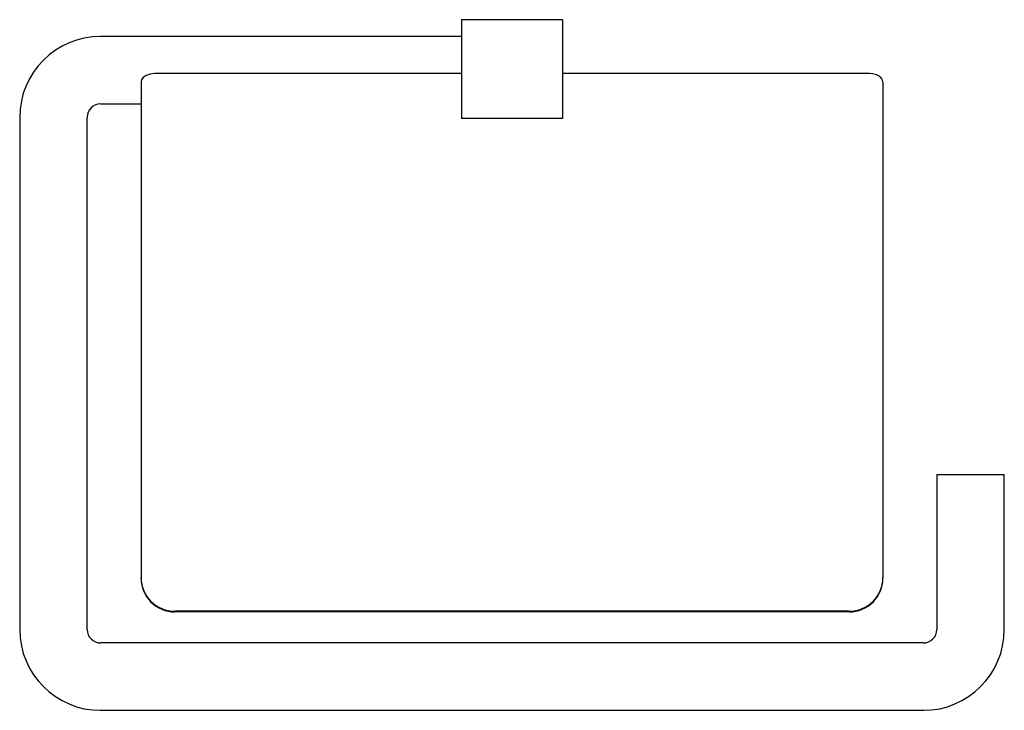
# Model space of a CAD drawing. Header units: millimetres. Extents: x 611.343 to 611.489, y 236.335 to 236.437.
import ezdxf

# ---------------------------------------------------------------- set-up
doc = ezdxf.new("R2010")
doc.units = ezdxf.units.MM
doc.layers.add('SANINDUSA', color=3, linetype='Continuous')

msp = doc.modelspace()

# ---------------------------------------------------------------- linework, layer by layer
at = {"layer": 'SANINDUSA'}
for p, q in [((611.4086263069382, 236.4370103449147), (611.4086263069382, 236.4223202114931)), ((611.4236263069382, 236.4370103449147), (611.4086263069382, 236.4370103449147)), ((611.4236263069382, 236.4370103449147), (611.4236263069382, 236.4223202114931)), ((611.4086263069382, 236.4345103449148), (611.3551263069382, 236.4345103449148)), ((611.4086263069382, 236.4290103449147), (611.3631263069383, 236.4290103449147)), ((611.4691263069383, 236.4290103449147), (611.4236263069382, 236.4290103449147)), ((611.3611263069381, 236.4277892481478), (611.3611263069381, 236.3542034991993)), ((611.4711263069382, 236.4277892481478), (611.4711263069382, 236.3542034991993)), ((611.3551263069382, 236.4245103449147), (611.3611263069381, 236.4245103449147)), ((611.3431263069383, 236.4225103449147), (611.3431263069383, 236.3465103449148)), ((611.3531263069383, 236.3465103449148), (611.3531263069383, 236.4225103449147)), ((611.4236263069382, 236.4223202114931), (611.4086263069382, 236.4223202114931)), ((611.4791263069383, 236.3695103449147), (611.4791263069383, 236.3465103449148)), ((611.4791263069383, 236.3695103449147), (611.4841263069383, 236.3695103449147)), ((611.4841263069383, 236.3695103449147), (611.4891263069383, 236.3695103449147)), ((611.4891263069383, 236.3465103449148), (611.4891263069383, 236.3695103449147)), ((611.3611263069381, 236.3541124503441), (611.3611263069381, 236.3542034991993)), ((611.4711263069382, 236.3542034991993), (611.4711263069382, 236.3541124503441)), ((611.4661263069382, 236.3492140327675), (611.3661263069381, 236.3492140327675)), ((611.3661263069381, 236.3492140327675), (611.3661263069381, 236.3491230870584)), ((611.4661263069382, 236.3491230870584), (611.4661263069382, 236.3492140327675)), ((611.4661263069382, 236.3491230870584), (611.3661263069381, 236.3491230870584)), ((611.4771263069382, 236.3445103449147), (611.3551263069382, 236.3445103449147)), ((611.3551263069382, 236.3345103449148), (611.4771263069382, 236.3345103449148))]:
    msp.add_line(p, q, dxfattribs=at)
at = {"layer": 'SANINDUSA', "flags": 128}
for points in [[(611.3631263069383, 236.4290103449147), (611.3624642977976, 236.4289423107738), (611.3618769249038, 236.4287453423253), (611.3614304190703, 236.428440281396), (611.361175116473, 236.4280599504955), (611.3611263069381, 236.4277892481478)], [(611.4711263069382, 236.4277892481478), (611.4710135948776, 236.4281967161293), (611.4706881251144, 236.4285555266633), (611.4701866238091, 236.4288265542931), (611.4695655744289, 236.4289808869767), (611.4691263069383, 236.4290103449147)]]:
    msp.add_lwpolyline(points, dxfattribs=at)
at = {"layer": 'SANINDUSA'}
for centre, radius, start, end in [((611.3551263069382, 236.4225103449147), 0.012, 90, 180), ((611.3551263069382, 236.4225103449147), 0.002, 90, 180), ((611.3661242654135, 236.3542119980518), 0.0049979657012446, 180.0974293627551, 270.0234036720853), ((611.3661212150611, 236.3541179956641), 0.004994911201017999, 180.0636094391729, 270.0584080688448), ((611.4661313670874, 236.3542089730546), 0.0049949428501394, 269.9419562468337, 359.9372107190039), ((611.4661283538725, 236.3541210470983), 0.0049979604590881, 269.9765342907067, 359.90144820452), ((611.3551263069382, 236.3465103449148), 0.012, 180, 270), ((611.3551263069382, 236.3465103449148), 0.002, 180, 270), ((611.4771263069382, 236.3465103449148), 0.002, 270, 0), ((611.4771263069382, 236.3465103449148), 0.012, 270, 0)]:
    msp.add_arc(centre, radius, start, end, dxfattribs=at)

doc.saveas('drawing.dxf')
